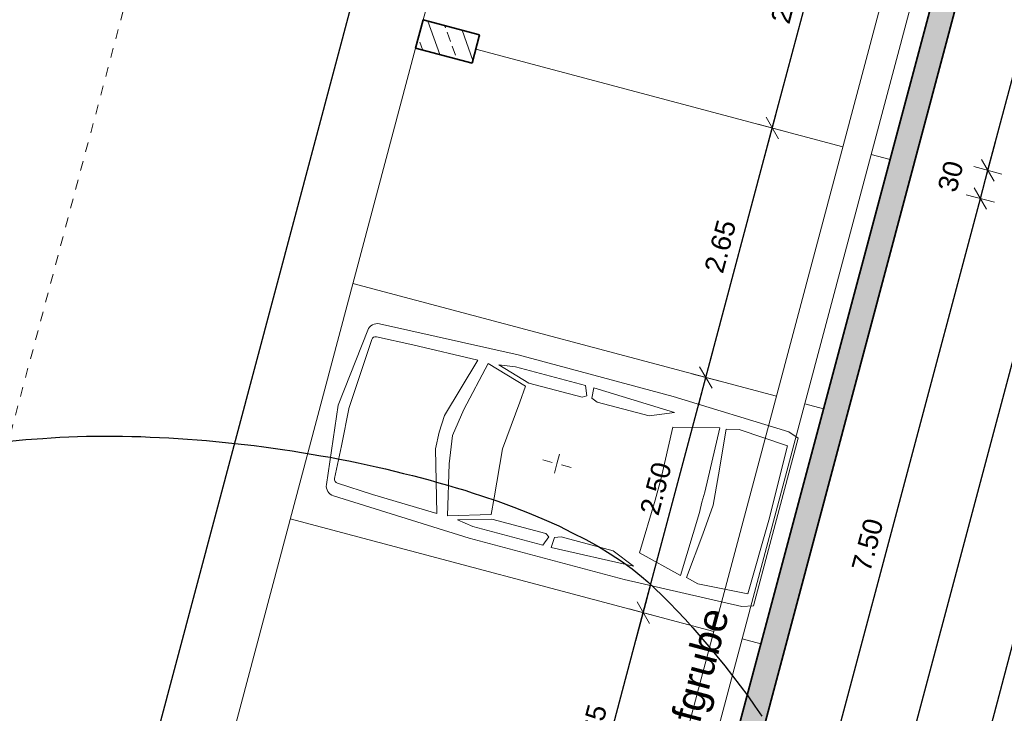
# Model space of a CAD drawing. Header units: metres. Extents: x 4462557 to 4462755, y 5328146 to 5328388.
# Tile 113 of 149: x 4462641 to 4462651, y 5328285 to 5328292. Entities that reach past the tile are written whole.
import ezdxf

# ---------------------------------------------------------------- set-up
doc = ezdxf.new("R2010")
doc.units = ezdxf.units.M
doc.header["$PDMODE"] = 65
doc.linetypes.add('AUSGEZOGEN', pattern=[0])
doc.linetypes.add('VERDECKT2_S2', pattern=[0.15, 0.1, -0.05])
doc.layers.add('B31_BEWLIN', color=3, linetype='AUSGEZOGEN')
for name, color, linetype, lineweight in [('Maßlinie_Allgemein', 7, 'AUSGEZOGEN', 13), ('Schraffur', 7, 'AUSGEZOGEN', 158), ('Standard', 7, 'AUSGEZOGEN', 13)]:
    doc.layers.add(name, color=color, linetype=linetype, lineweight=lineweight)
doc.styles.add('ARIAL', font='ARIAL.TTF')
doc.dimstyles.new('_DIMSTYLE_10', dxfattribs={"dimtxt": 0.2, "dimasz": 0.3, "dimexe": 0, "dimexo": 1e-06, "dimgap": 0.1, "dimtad": 2, "dimdec": 3, "dimrnd": 0.005, "dimzin": 4, "dimdsep": 46, "dimtxsty": 'ARIAL', "dimblk1": 'ALL_ML_STRICH', "dimblk2": 'ALL_ML_STRICH', "dimsah": 1, "dimcen": 0, "dimse1": 1, "dimse2": 1, "dimclrd": 7, "dimclre": 7, "dimclrt": 7, "dimadec": 0, "dimazin": 0, "dimtfac": 1, "dimtdec": 0, "dimtix": 1, "dimtmove": 2, "dimatfit": 3, "dimfxl": 0, "dimtzin": 0, "dimlwd": 0, "dimlwe": 13, "dimarcsym": 0})
doc.dimstyles.new('_DIMSTYLE_11', dxfattribs={"dimtxt": 0.2, "dimasz": 0.3, "dimexe": 0, "dimexo": 1e-06, "dimgap": 0.1, "dimtad": 2, "dimdec": 1, "dimlfac": 100, "dimrnd": 0.5, "dimzin": 4, "dimdsep": 46, "dimtxsty": 'ARIAL', "dimblk1": 'ALL_ML_STRICH', "dimblk2": 'ALL_ML_STRICH', "dimsah": 1, "dimcen": 0, "dimse1": 1, "dimse2": 1, "dimclrd": 7, "dimclre": 7, "dimclrt": 7, "dimadec": 0, "dimazin": 0, "dimtfac": 1, "dimtdec": 0, "dimtix": 1, "dimtmove": 2, "dimatfit": 3, "dimfxl": 0, "dimtvp": 1.2, "dimtzin": 0, "dimlwd": 0, "dimlwe": 13, "dimarcsym": 0})
doc.dimstyles.new('_DIMSTYLE_3', dxfattribs={"dimtxt": 0.2, "dimasz": 0.3, "dimexe": 0, "dimexo": 0, "dimgap": 0.1, "dimtad": 2, "dimrnd": 0.005, "dimzin": 4, "dimdsep": 46, "dimtxsty": 'ARIAL', "dimblk1": 'ALL_ML_STRICH', "dimblk2": 'ALL_ML_STRICH', "dimsah": 1, "dimcen": 0, "dimclrd": 7, "dimclre": 7, "dimclrt": 7, "dimadec": 0, "dimazin": 0, "dimtfac": 1, "dimtdec": 0, "dimtix": 1, "dimtmove": 2, "dimatfit": 3, "dimfxl": 0, "dimtzin": 0, "dimlwd": 0, "dimlwe": 13, "dimarcsym": 0})
doc.dimstyles.new('_DIMSTYLE_7', dxfattribs={"dimtxt": 0.2, "dimasz": 0.3, "dimexe": 0, "dimexo": 1e-06, "dimgap": 0.1, "dimtad": 2, "dimrnd": 0.005, "dimzin": 4, "dimdsep": 46, "dimtxsty": 'ARIAL', "dimblk1": 'ALL_ML_STRICH', "dimblk2": 'ALL_ML_STRICH', "dimsah": 1, "dimcen": 0, "dimse1": 1, "dimse2": 1, "dimclrd": 7, "dimclre": 7, "dimclrt": 7, "dimadec": 0, "dimazin": 0, "dimtfac": 1, "dimtdec": 0, "dimtix": 1, "dimtmove": 2, "dimatfit": 3, "dimfxl": 0, "dimtzin": 0, "dimlwd": 0, "dimlwe": 13, "dimarcsym": 0})
pattern_1 = [(110, (0, 0), (-0.281907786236, -0.102606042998), []), (110, (-0.14095, -0.0513), (-0.281907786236, -0.102606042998), [0.1, -0.05])]

# ---------------------------------------------------------------- blocks, each defined once
blk = doc.blocks.new('ALL_ML_STRICH')
at = {"color": 0, "linetype": 'ByBlock', "lineweight": -2}
for p, q in [((0, -0.5), (0, 0.5)), ((-1, 0), (0.5, 0)), ((-0.3, -0.3), (0.3, 0.3))]:
    blk.add_line(p, q, dxfattribs=at)
blk = doc.blocks.new('*D163')
at = {"layer": 'DEFPOINTS', "color": 7, "linetype": 'AUSGEZOGEN', "lineweight": 13}
for p in [(4462658.012, 5328322.033), (4462636.2, 5328240.138), (4462638.374, 5328239.559)]:
    blk.add_point(p, dxfattribs=at)
at = {"layer": 'Maßlinie_Allgemein', "color": 7, "linetype": 'AUSGEZOGEN', "lineweight": -2}
blk.add_line((4462638.374, 5328239.559), (4462660.186, 5328321.454), dxfattribs=at)
at = {"layer": 'Maßlinie_Allgemein', "color": 7, "linetype": 'AUSGEZOGEN', "lineweight": 13, "yscale": 0.3, "zscale": 0.3}
for p, xscale, rotation in [((4462660.186, 5328321.454), 0.3, 75.08618508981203), ((4462638.374, 5328239.559), 0.2999999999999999, 255.0861850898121)]:
    blk.add_blockref('ALL_ML_STRICH', p, dxfattribs=dict(at, xscale=xscale, rotation=rotation))
at = {"layer": 'Maßlinie_Allgemein', "color": 7, "linetype": 'AUSGEZOGEN', "lineweight": 13, "insert": (4462649.085, 5328280.565), "char_height": 0.2, "width": 1, "attachment_point": 5, "rotation": 75.0862, "style": 'ARIAL'}
blk.add_mtext('\\A1;{\\A1;{84.75\\H0.132000;\\S^ ;}}', dxfattribs=at)
blk = doc.blocks.new('*D165')
at = {"layer": 'DEFPOINTS', "color": 7, "linetype": 'AUSGEZOGEN', "lineweight": 13}
for p in [(4462658.012, 5328322.033), (4462627.546, 5328226.49), (4462635.132, 5328224.469)]:
    blk.add_point(p, dxfattribs=at)
at = {"layer": 'Maßlinie_Allgemein', "color": 7, "linetype": 'AUSGEZOGEN', "lineweight": -2}
blk.add_line((4462635.132, 5328224.469), (4462660.911, 5328321.261), dxfattribs=at)
at = {"layer": 'Maßlinie_Allgemein', "color": 7, "linetype": 'AUSGEZOGEN', "lineweight": 13, "yscale": 0.3, "zscale": 0.3}
for p, xscale, rotation in [((4462660.911, 5328321.261), 0.3, 75.08618508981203), ((4462635.132, 5328224.469), 0.2999999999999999, 255.0861850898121)]:
    blk.add_blockref('ALL_ML_STRICH', p, dxfattribs=dict(at, xscale=xscale, rotation=rotation))
at = {"layer": 'Maßlinie_Allgemein', "color": 7, "linetype": 'AUSGEZOGEN', "lineweight": 13, "insert": (4462647.83, 5328272.936), "char_height": 0.2, "width": 1.4, "attachment_point": 5, "rotation": 75.0862, "style": 'ARIAL'}
blk.add_mtext('\\A1;{\\A1;{100.16\\H0.132000;\\S5^ ;}}', dxfattribs=at)
blk = doc.blocks.new('*D166')
at = {"layer": 'DEFPOINTS', "color": 7, "linetype": 'AUSGEZOGEN', "lineweight": 13}
for p in [(4462658.012, 5328322.033), (4462626.645, 5328223.107), (4462634.955, 5328220.894)]:
    blk.add_point(p, dxfattribs=at)
at = {"layer": 'Maßlinie_Allgemein', "color": 7, "linetype": 'AUSGEZOGEN', "lineweight": -2}
blk.add_line((4462634.955, 5328220.894), (4462661.636, 5328321.068), dxfattribs=at)
at = {"layer": 'Maßlinie_Allgemein', "color": 7, "linetype": 'AUSGEZOGEN', "lineweight": 13, "xscale": 0.3, "yscale": 0.3, "zscale": 0.3}
for p, rotation in [((4462661.636, 5328321.068), 75.08618508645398), ((4462634.955, 5328220.894), 255.086185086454)]:
    blk.add_blockref('ALL_ML_STRICH', p, dxfattribs=dict(at, rotation=rotation))
at = {"layer": 'Maßlinie_Allgemein', "color": 7, "linetype": 'AUSGEZOGEN', "lineweight": 13, "insert": (4462648.104, 5328271.052), "char_height": 0.2, "width": 1.4, "attachment_point": 5, "rotation": 75.0862, "style": 'ARIAL'}
blk.add_mtext('\\A1;{\\A1;{103.66\\H0.132000;\\S5^ ;}}', dxfattribs=at)
blk = doc.blocks.new('*D206')
at = {"layer": 'DEFPOINTS', "color": 7, "linetype": 'AUSGEZOGEN', "lineweight": 13}
for p in [(4462645.167, 5328291.873), (4462643.237, 5328284.626), (4462648.455, 5328283.236)]:
    blk.add_point(p, dxfattribs=at)
at = {"layer": 'Maßlinie_Allgemein', "color": 7, "linetype": 'AUSGEZOGEN', "lineweight": -2}
blk.add_line((4462648.455, 5328283.236), (4462650.385, 5328290.483), dxfattribs=at)
at = {"layer": 'Maßlinie_Allgemein', "color": 7, "linetype": 'AUSGEZOGEN', "lineweight": 13, "xscale": 0.3, "yscale": 0.3, "zscale": 0.3}
for p, rotation in [((4462650.385, 5328290.483), 75.08618509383), ((4462648.455, 5328283.236), 255.08618509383)]:
    blk.add_blockref('ALL_ML_STRICH', p, dxfattribs=dict(at, rotation=rotation))
at = {"layer": 'Maßlinie_Allgemein', "color": 7, "linetype": 'AUSGEZOGEN', "lineweight": 13, "insert": (4462649.227, 5328286.926), "char_height": 0.2, "width": 0.8, "attachment_point": 5, "rotation": 75.0862, "style": 'ARIAL'}
blk.add_mtext('\\A1;{\\A1;{7.50\\H0.132000;\\S^ ;}}', dxfattribs=at)
blk = doc.blocks.new('*D207')
at = {"layer": 'DEFPOINTS', "color": 7, "linetype": 'AUSGEZOGEN', "lineweight": 13}
for p in [(4462645.244, 5328292.163), (4462645.167, 5328291.873), (4462650.385, 5328290.483)]:
    blk.add_point(p, dxfattribs=at)
at = {"layer": 'Maßlinie_Allgemein', "color": 7, "linetype": 'AUSGEZOGEN', "lineweight": -2}
blk.add_line((4462650.385, 5328290.483), (4462650.462, 5328290.773), dxfattribs=at)
at = {"layer": 'Maßlinie_Allgemein', "color": 7, "linetype": 'AUSGEZOGEN', "lineweight": 13, "xscale": 0.3, "yscale": 0.3, "zscale": 0.3}
for p, rotation in [((4462650.462, 5328290.773), 75.08618509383), ((4462650.385, 5328290.483), 255.08618509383)]:
    blk.add_blockref('ALL_ML_STRICH', p, dxfattribs=dict(at, rotation=rotation))
at = {"layer": 'Maßlinie_Allgemein', "color": 7, "linetype": 'AUSGEZOGEN', "lineweight": 13, "insert": (4462650.08, 5328290.711), "char_height": 0.2, "width": 0.8, "attachment_point": 5, "rotation": 75.0862, "style": 'ARIAL'}
blk.add_mtext('\\A1;{\\A1;{30\\H0.132000;\\S^ ;}}', dxfattribs=at)
blk = doc.blocks.new('*D208')
at = {"layer": 'DEFPOINTS', "color": 7, "linetype": 'AUSGEZOGEN', "lineweight": 13}
for p in [(4462646.589, 5328297.212), (4462645.244, 5328292.163), (4462650.462, 5328290.773)]:
    blk.add_point(p, dxfattribs=at)
at = {"layer": 'Maßlinie_Allgemein', "color": 7, "linetype": 'AUSGEZOGEN', "lineweight": -2}
blk.add_line((4462650.462, 5328290.773), (4462651.807, 5328295.822), dxfattribs=at)
at = {"layer": 'Maßlinie_Allgemein', "color": 7, "linetype": 'AUSGEZOGEN', "lineweight": 13, "xscale": 0.3, "yscale": 0.3, "zscale": 0.3}
for p, rotation in [((4462651.807, 5328295.822), 75.08618509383), ((4462650.462, 5328290.773), 255.08618509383)]:
    blk.add_blockref('ALL_ML_STRICH', p, dxfattribs=dict(at, rotation=rotation))
at = {"layer": 'Maßlinie_Allgemein', "color": 7, "linetype": 'AUSGEZOGEN', "lineweight": 13, "insert": (4462650.947, 5328293.384), "char_height": 0.2, "width": 1, "attachment_point": 5, "rotation": 75.0862, "style": 'ARIAL'}
blk.add_mtext('\\A1;{\\A1;{5.22\\H0.132000;\\S5^ ;}}', dxfattribs=at)
blk = doc.blocks.new('*D225')
at = {"layer": 'DEFPOINTS', "color": 7, "linetype": 'AUSGEZOGEN', "lineweight": 13}
for p in [(4462657.706, 5328321.856), (4462636.666, 5328242.86), (4462638.357, 5328242.409)]:
    blk.add_point(p, dxfattribs=at)
at = {"layer": 'Maßlinie_Allgemein', "color": 7, "linetype": 'AUSGEZOGEN', "lineweight": -2}
blk.add_line((4462638.357, 5328242.409), (4462659.397, 5328321.405), dxfattribs=at)
at = {"layer": 'Maßlinie_Allgemein', "color": 7, "linetype": 'AUSGEZOGEN', "lineweight": 13, "yscale": 0.3, "zscale": 0.3}
for p, xscale, rotation in [((4462659.397, 5328321.405), 0.3, 75.08618508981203), ((4462638.357, 5328242.409), 0.2999999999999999, 255.0861850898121)]:
    blk.add_blockref('ALL_ML_STRICH', p, dxfattribs=dict(at, xscale=xscale, rotation=rotation))
at = {"layer": 'Maßlinie_Allgemein', "color": 7, "linetype": 'AUSGEZOGEN', "lineweight": 13, "insert": (4462648.682, 5328281.966), "char_height": 0.2, "width": 1, "attachment_point": 5, "rotation": 75.0862, "style": 'ARIAL'}
blk.add_mtext('\\A1;{\\A1;{81.75\\H0.132000;\\S^ ;}}', dxfattribs=at)
blk = doc.blocks.new('*D357')
at = {"layer": 'DEFPOINTS', "color": 7, "linetype": 'AUSGEZOGEN', "lineweight": 13}
for p in [(4462652.874, 5328323.143), (4462641.219, 5328282.296), (4462641.944, 5328282.103)]:
    blk.add_point(p, dxfattribs=at)
at = {"layer": 'Maßlinie_Allgemein', "color": 7, "linetype": 'AUSGEZOGEN', "lineweight": -2}
for p, q in [((4462641.219, 5328282.296), (4462652.15, 5328323.336)), ((4462652.15, 5328323.336), (4462652.15, 5328323.336)), ((4462641.219, 5328282.296), (4462641.219, 5328282.296))]:
    blk.add_line(p, q, dxfattribs=at)
at = {"layer": 'Maßlinie_Allgemein', "color": 7, "linetype": 'AUSGEZOGEN', "lineweight": 13, "xscale": 0.3, "yscale": 0.3, "zscale": 0.3}
for p, rotation in [((4462652.15, 5328323.336), 75.0861849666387), ((4462641.219, 5328282.296), 255.0861849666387)]:
    blk.add_blockref('ALL_ML_STRICH', p, dxfattribs=dict(at, rotation=rotation))
at = {"layer": 'Maßlinie_Allgemein', "color": 7, "linetype": 'AUSGEZOGEN', "lineweight": 13, "insert": (4462646.493, 5328302.874), "char_height": 0.2, "width": 1, "attachment_point": 5, "rotation": 75.0862, "style": 'ARIAL'}
blk.add_mtext('\\A1;{\\A1;{42.47\\H0.132000;\\S^ ;}}', dxfattribs=at)
blk = doc.blocks.new('*D374')
at = {"layer": 'DEFPOINTS', "color": 7, "linetype": 'AUSGEZOGEN', "lineweight": 13}
for p in [(4462643.3, 5328287.196), (4462643.198, 5328284.481), (4462646.242, 5328283.67)]:
    blk.add_point(p, dxfattribs=at)
at = {"layer": 'Maßlinie_Allgemein', "color": 7, "linetype": 'AUSGEZOGEN', "lineweight": -2}
for p, q in [((4462646.242, 5328283.67), (4462646.924, 5328286.231)), ((4462646.924, 5328286.231), (4462646.924, 5328286.231)), ((4462646.242, 5328283.67), (4462646.242, 5328283.67))]:
    blk.add_line(p, q, dxfattribs=at)
at = {"layer": 'Maßlinie_Allgemein', "color": 7, "linetype": 'AUSGEZOGEN', "lineweight": 13, "xscale": 0.3, "yscale": 0.3, "zscale": 0.3}
for p, rotation in [((4462646.924, 5328286.231), 75.08618496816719), ((4462646.242, 5328283.67), 255.0861849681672)]:
    blk.add_blockref('ALL_ML_STRICH', p, dxfattribs=dict(at, rotation=rotation))
at = {"layer": 'Maßlinie_Allgemein', "color": 7, "linetype": 'AUSGEZOGEN', "lineweight": 13, "insert": (4462646.39, 5328285.016), "char_height": 0.2, "width": 0.8, "attachment_point": 5, "rotation": 75.0862, "style": 'ARIAL'}
blk.add_mtext('\\A1;{\\A1;{2.65\\H0.132000;\\S^ ;}}', dxfattribs=at)
blk = doc.blocks.new('*D375')
at = {"layer": 'DEFPOINTS', "color": 7, "linetype": 'AUSGEZOGEN', "lineweight": 13}
for p in [(4462648.775, 5328288.325), (4462643.3, 5328287.196), (4462646.924, 5328286.231)]:
    blk.add_point(p, dxfattribs=at)
at = {"layer": 'Maßlinie_Allgemein', "color": 7, "linetype": 'AUSGEZOGEN', "lineweight": -2}
for p, q in [((4462646.924, 5328286.231), (4462647.567, 5328288.646)), ((4462647.567, 5328288.646), (4462647.567, 5328288.646)), ((4462646.924, 5328286.231), (4462646.924, 5328286.231))]:
    blk.add_line(p, q, dxfattribs=at)
at = {"layer": 'Maßlinie_Allgemein', "color": 7, "linetype": 'AUSGEZOGEN', "lineweight": 13, "xscale": 0.3, "yscale": 0.3, "zscale": 0.3}
for p, rotation in [((4462647.567, 5328288.646), 75.08618496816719), ((4462646.924, 5328286.231), 255.0861849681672)]:
    blk.add_blockref('ALL_ML_STRICH', p, dxfattribs=dict(at, rotation=rotation))
at = {"layer": 'Maßlinie_Allgemein', "color": 7, "linetype": 'AUSGEZOGEN', "lineweight": 13, "insert": (4462647.053, 5328287.505), "char_height": 0.2, "width": 0.8, "attachment_point": 5, "rotation": 75.0862, "style": 'ARIAL'}
blk.add_mtext('\\A1;{\\A1;{2.50\\H0.132000;\\S^ ;}}', dxfattribs=at)
blk = doc.blocks.new('*D376')
at = {"layer": 'DEFPOINTS', "color": 7, "linetype": 'AUSGEZOGEN', "lineweight": 13}
for p in [(4462649.457, 5328290.886), (4462647.567, 5328288.646), (4462648.775, 5328288.325)]:
    blk.add_point(p, dxfattribs=at)
at = {"layer": 'Maßlinie_Allgemein', "color": 7, "linetype": 'AUSGEZOGEN', "lineweight": -2}
for p, q in [((4462647.567, 5328288.646), (4462648.249, 5328291.207)), ((4462648.249, 5328291.207), (4462648.249, 5328291.207)), ((4462647.567, 5328288.646), (4462647.567, 5328288.646))]:
    blk.add_line(p, q, dxfattribs=at)
at = {"layer": 'Maßlinie_Allgemein', "color": 7, "linetype": 'AUSGEZOGEN', "lineweight": 13, "xscale": 0.3, "yscale": 0.3, "zscale": 0.3}
for p, rotation in [((4462648.249, 5328291.207), 75.08618496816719), ((4462647.567, 5328288.646), 255.0861849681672)]:
    blk.add_blockref('ALL_ML_STRICH', p, dxfattribs=dict(at, rotation=rotation))
at = {"layer": 'Maßlinie_Allgemein', "color": 7, "linetype": 'AUSGEZOGEN', "lineweight": 13, "insert": (4462647.715, 5328289.992), "char_height": 0.2, "width": 0.8, "attachment_point": 5, "rotation": 75.0862, "style": 'ARIAL'}
blk.add_mtext('\\A1;{\\A1;{2.65\\H0.132000;\\S^ ;}}', dxfattribs=at)
blk = doc.blocks.new('*D377')
at = {"layer": 'DEFPOINTS', "color": 7, "linetype": 'AUSGEZOGEN', "lineweight": 13}
for p in [(4462650.139, 5328293.446), (4462648.249, 5328291.207), (4462649.457, 5328290.886)]:
    blk.add_point(p, dxfattribs=at)
at = {"layer": 'Maßlinie_Allgemein', "color": 7, "linetype": 'AUSGEZOGEN', "lineweight": -2}
for p, q in [((4462648.249, 5328291.207), (4462648.932, 5328293.768)), ((4462648.932, 5328293.768), (4462648.932, 5328293.768)), ((4462648.249, 5328291.207), (4462648.249, 5328291.207))]:
    blk.add_line(p, q, dxfattribs=at)
at = {"layer": 'Maßlinie_Allgemein', "color": 7, "linetype": 'AUSGEZOGEN', "lineweight": 13, "xscale": 0.3, "yscale": 0.3, "zscale": 0.3}
for p, rotation in [((4462648.932, 5328293.768), 75.08618496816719), ((4462648.249, 5328291.207), 255.0861849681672)]:
    blk.add_blockref('ALL_ML_STRICH', p, dxfattribs=dict(at, rotation=rotation))
at = {"layer": 'Maßlinie_Allgemein', "color": 7, "linetype": 'AUSGEZOGEN', "lineweight": 13, "insert": (4462648.397, 5328292.553), "char_height": 0.2, "width": 0.8, "attachment_point": 5, "rotation": 75.0862, "style": 'ARIAL'}
blk.add_mtext('\\A1;{\\A1;{2.65\\H0.132000;\\S^ ;}}', dxfattribs=at)

msp = doc.modelspace()

# ---------------------------------------------------------------- hatches: boundary and pattern name
at = {"layer": 'Schraffur', "linetype": 'AUSGEZOGEN', "lineweight": 18}
h = msp.add_hatch(dxfattribs=at)
h.set_pattern_fill('SCHRAFFUR_7', scale=0.1, angle=65, style=0, pattern_type=2)
h.set_pattern_definition(pattern_1)
h.paths.add_polyline_path([(4462646.77564, 5328280.81653), (4462647.01722, 5328280.75219), (4462652.58364, 5328301.65207), (4462652.34311, 5328301.72034)], flags=0)
h = msp.add_hatch(dxfattribs=at)
h.set_pattern_fill('SCHRAFFUR_7', scale=0.1, angle=65, style=0, pattern_type=2)
h.set_pattern_definition(pattern_1)
h.paths.add_polyline_path([(4462644.58721, 5328292.0274), (4462645.167, 5328291.87299), (4462645.24421, 5328292.16288), (4462644.66442, 5328292.3173)], flags=0)

# ---------------------------------------------------------------- linework, layer by layer
at = {"layer": 'B31_BEWLIN', "color": 250, "linetype": 'AUSGEZOGEN'}
msp.add_lwpolyline([(4462640.41685, 5328287.99031), (4462640.58545, 5328288.00771), (4462640.75918, 5328288.02025), (4462640.84605, 5328288.02652), (4462640.93494, 5328288.03184), (4462641.02507, 5328288.03559), (4462641.11521, 5328288.03934), (4462641.20658, 5328288.04152), (4462641.2992, 5328288.04214), (4462641.39119, 5328288.04354), (4462641.48443, 5328288.04337), (4462641.5789, 5328288.04163), (4462641.67198, 5328288.04006), (4462641.76645, 5328288.03832), (4462641.86139, 5328288.03439), (4462641.95711, 5328288.03109), (4462642.05328, 5328288.02559), (4462642.15008, 5328288.01932), (4462642.24626, 5328288.01382), (4462642.34289, 5328288.00614), (4462642.44014, 5328287.99767), (4462642.5374, 5328287.98921), (4462642.63449, 5328287.97933), (4462642.7322, 5328287.96868), (4462642.82991, 5328287.95802), (4462642.92886, 5328287.9458), (4462643.02703, 5328287.93295), (4462643.12442, 5328287.91949), (4462643.2218, 5328287.90602), (4462643.31902, 5328287.89115), (4462643.41686, 5328287.8755), (4462643.5147, 5328287.85985), (4462643.61238, 5328287.84279), (4462643.70865, 5328287.82589), (4462643.80476, 5328287.80759), (4462643.90009, 5328287.78867), (4462643.99542, 5328287.76975), (4462644.08996, 5328287.75021), (4462644.18355, 5328287.72864), (4462644.27793, 5328287.70769), (4462644.37136, 5328287.68472), (4462644.46401, 5328287.66113), (4462644.55603, 5328287.63832), (4462644.64728, 5328287.61489), (4462644.73695, 5328287.59022), (4462644.82662, 5328287.56555), (4462644.91551, 5328287.54026), (4462645.00283, 5328287.51373), (4462645.09156, 5328287.48704), (4462645.17872, 5328287.4591), (4462645.26369, 5328287.4307), (4462645.43222, 5328287.37408), (4462645.59543, 5328287.31452), (4462645.75112, 5328287.25155), (4462645.90744, 5328287.18781), (4462646.05562, 5328287.12145), (4462646.19488, 5328287.05186), (4462646.33414, 5328286.98226), (4462646.46387, 5328286.91022), (4462646.58327, 5328286.83511), (4462646.70126, 5328286.76016), (4462646.80893, 5328286.68214), (4462646.90559, 5328286.60137), (4462646.90559, 5328286.60137), (4462646.97174, 5328286.54574), (4462647.04387, 5328286.4804), (4462647.11923, 5328286.40614), (4462647.19398, 5328286.33266), (4462647.27273, 5328286.25089), (4462647.35287, 5328286.16255), (4462647.433, 5328286.07421), (4462647.51466, 5328285.98071), (4462647.59662, 5328285.88361), (4462647.6792, 5328285.78573), (4462647.76129, 5328285.68364), (4462647.84119, 5328285.58108), (4462647.91969, 5328285.4787), (4462647.99662, 5328285.37507), (4462648.06933, 5328285.27193), (4462648.14283, 5328285.16941)], dxfattribs=at)
at = {"layer": 'Standard', "color": 7, "linetype": 'VERDECKT2_S2', "lineweight": 13}
for p, q in [((4462649.97545, 5328323.91481), (4462628.22804, 5328242.26128)), ((4462646.03788, 5328287.76031), (4462646.07648, 5328287.90526)), ((4462646.18283, 5328287.72171), (4462645.89293, 5328287.79892)), ((4462646.03788, 5328287.76031), (4462645.99927, 5328287.61537))]:
    msp.add_line(p, q, dxfattribs=at)
at = {"layer": 'Standard', "color": 7, "linetype": 'AUSGEZOGEN', "lineweight": 35}
for p, q in [((4462658.01188, 5328322.03313), (4462647.01722, 5328280.75219)), ((4462657.70596, 5328321.85589), (4462646.77564, 5328280.81653)), ((4462644.58721, 5328292.0274), (4462644.66442, 5328292.3173)), ((4462644.66442, 5328292.3173), (4462645.24421, 5328292.16288)), ((4462645.24421, 5328292.16288), (4462645.167, 5328291.87299)), ((4462645.167, 5328291.87299), (4462644.58721, 5328292.0274))]:
    msp.add_line(p, q, dxfattribs=at)
at = {"layer": 'Standard', "color": 7, "linetype": 'AUSGEZOGEN', "lineweight": 18}
for p, q in [((4462657.19716, 5328321.88792), (4462647.03121, 5328283.71851)), ((4462657.48696, 5328321.81073), (4462647.32102, 5328283.64132))]:
    msp.add_line(p, q, dxfattribs=at)
at = {"layer": 'Standard', "color": 7, "linetype": 'AUSGEZOGEN', "lineweight": 13}
for p, q in [((4462644.66442, 5328292.3173), (4462646.00916, 5328297.36629)), ((4462644.58721, 5328292.0274), (4462642.65697, 5328284.78005)), ((4462648.97432, 5328291.01418), (4462645.20561, 5328292.01793)), ((4462649.45739, 5328290.88552), (4462649.26413, 5328290.937)), ((4462648.2923, 5328288.45345), (4462643.9438, 5328289.61162)), ((4462648.77537, 5328288.32479), (4462648.58211, 5328288.37626)), ((4462647.64889, 5328286.03766), (4462643.30039, 5328287.19583)), ((4462648.13196, 5328285.90901), (4462647.93869, 5328285.96048))]:
    msp.add_line(p, q, dxfattribs=at)
at = {"layer": 'Standard', "color": 253, "linetype": 'AUSGEZOGEN', "lineweight": 13}
for p, q in [((4462644.21564, 5328289.19592), (4462645.63954, 5328288.87825)), ((4462644.0948, 5328289.13181), (4462643.7915, 5328288.36306)), ((4462644.13661, 5328289.03487), (4462644.0283, 5328288.70859)), ((4462644.18546, 5328289.06276), (4462644.55666, 5328288.9826)), ((4462645.22532, 5328288.82442), (4462644.55666, 5328288.9826)), ((4462645.63954, 5328288.87825), (4462647.23114, 5328288.45021)), ((4462644.88255, 5328288.25395), (4462645.22532, 5328288.82442)), ((4462645.33324, 5328288.79043), (4462645.08181, 5328288.3164)), ((4462645.33324, 5328288.79043), (4462645.71383, 5328288.55499)), ((4462645.44203, 5328288.77421), (4462645.61403, 5328288.75394)), ((4462645.74765, 5328288.58837), (4462645.44203, 5328288.77421)), ((4462644.0283, 5328288.70859), (4462643.90038, 5328288.32624)), ((4462645.61403, 5328288.75394), (4462646.33068, 5328288.56365)), ((4462646.29556, 5328288.4419), (4462645.74765, 5328288.58837)), ((4462645.71383, 5328288.55499), (4462645.65573, 5328288.39053)), ((4462646.33068, 5328288.56365), (4462646.34341, 5328288.45739)), ((4462646.41554, 5328288.53967), (4462646.39636, 5328288.43424)), ((4462647.24504, 5328288.28579), (4462646.41554, 5328288.53967)), ((4462645.65573, 5328288.39053), (4462645.47903, 5328287.91192)), ((4462646.34341, 5328288.45739), (4462646.29556, 5328288.4419)), ((4462646.39636, 5328288.43424), (4462646.45114, 5328288.39389)), ((4462646.45114, 5328288.39389), (4462646.98629, 5328288.25083)), ((4462647.23114, 5328288.45021), (4462648.41739, 5328288.0881)), ((4462643.67074, 5328287.54551), (4462643.7915, 5328288.36306)), ((4462643.8243, 5328287.94546), (4462643.90423, 5328288.34064)), ((4462645.08181, 5328288.3164), (4462644.96663, 5328288.04892)), ((4462646.98629, 5328288.25083), (4462647.24504, 5328288.28579)), ((4462644.82971, 5328288.08552), (4462644.88255, 5328288.25395)), ((4462644.82971, 5328288.08552), (4462644.79146, 5328287.91319)), ((4462647.22903, 5328288.13451), (4462647.10614, 5328287.59783)), ((4462647.22903, 5328288.13451), (4462647.71065, 5328288.1279)), ((4462647.71065, 5328288.1279), (4462647.55656, 5328287.46971)), ((4462647.77401, 5328288.11482), (4462647.6974, 5328287.64547)), ((4462647.77401, 5328288.11482), (4462647.90954, 5328288.11202)), ((4462647.90954, 5328288.11202), (4462648.4045, 5328287.9437)), ((4462648.41739, 5328288.0881), (4462648.51565, 5328288.02285)), ((4462644.93298, 5328287.75965), (4462644.96663, 5328288.04892)), ((4462648.05507, 5328286.30059), (4462648.51565, 5328288.02285)), ((4462643.75535, 5328287.60866), (4462643.8243, 5328287.94546)), ((4462644.79146, 5328287.91319), (4462644.80386, 5328287.24778)), ((4462645.39335, 5328287.40903), (4462645.47903, 5328287.91192)), ((4462648.4045, 5328287.9437), (4462648.21255, 5328287.18122)), ((4462644.91433, 5328287.22339), (4462644.93298, 5328287.75965)), ((4462643.78377, 5328287.56011), (4462644.14546, 5328287.44436)), ((4462647.10614, 5328287.59783), (4462647.04784, 5328287.38457)), ((4462647.6974, 5328287.64547), (4462647.64195, 5328287.33375)), ((4462647.55656, 5328287.46971), (4462647.52601, 5328287.36478)), ((4462643.74348, 5328287.42965), (4462645.13596, 5328286.99444)), ((4462644.80386, 5328287.24778), (4462644.14546, 5328287.44435)), ((4462645.36164, 5328287.23752), (4462645.39335, 5328287.40903)), ((4462647.04784, 5328287.38457), (4462646.88454, 5328286.84585)), ((4462647.50011, 5328287.25853), (4462647.52601, 5328287.36478)), ((4462647.30522, 5328286.61125), (4462647.50011, 5328287.25853)), ((4462647.53446, 5328287.03594), (4462647.64195, 5328287.33375)), ((4462644.91433, 5328287.22339), (4462645.36164, 5328287.23752)), ((4462645.37026, 5328287.19162), (4462645.01671, 5328287.18317)), ((4462645.01671, 5328287.18317), (4462645.17588, 5328287.1149)), ((4462645.9236, 5328287.0437), (4462645.37026, 5328287.19162)), ((4462647.99843, 5328286.42466), (4462648.21255, 5328287.18122)), ((4462645.17588, 5328287.1149), (4462645.89189, 5328286.92222)), ((4462645.13596, 5328286.99444), (4462646.72884, 5328286.5712)), ((4462645.89189, 5328286.92222), (4462645.95594, 5328287.00794)), ((4462645.95594, 5328287.00794), (4462645.92221, 5328287.04524)), ((4462645.9774, 5328286.90064), (4462646.01338, 5328287.00158)), ((4462646.01338, 5328287.00158), (4462646.08099, 5328287.00923)), ((4462646.08099, 5328287.00923), (4462646.61614, 5328286.86617)), ((4462647.36666, 5328286.59097), (4462647.53446, 5328287.03594)), ((4462646.82293, 5328286.70675), (4462645.9774, 5328286.90064)), ((4462646.61614, 5328286.86617), (4462646.82293, 5328286.70675)), ((4462646.88454, 5328286.84585), (4462647.30522, 5328286.61125)), ((4462646.72884, 5328286.5712), (4462647.93755, 5328286.29309)), ((4462647.36666, 5328286.59097), (4462647.4855, 5328286.52578)), ((4462647.4855, 5328286.52578), (4462647.99843, 5328286.42466)), ((4462647.93755, 5328286.29309), (4462648.05507, 5328286.30059))]:
    msp.add_line(p, q, dxfattribs=at)
for centre, radius, start, end in [((4462644.19271, 5328289.09318), 0.10527, 77.423148, 158.469278), ((4462644.17657, 5328289.0216), 0.04211, 77.8169, 161.637858), ((4462643.7966, 5328287.60021), 0.04211, 168.432387, 252.251424), ((4462643.77488, 5328287.53013), 0.10527, 171.597135, 252.64459)]:
    msp.add_arc(centre, radius, start, end, dxfattribs=at)

# ---------------------------------------------------------------- texts
at = {"layer": 'Standard', "color": 7, "linetype": 'AUSGEZOGEN', "lineweight": 18, "insert": (4462647.09555, 5328283.96009), "char_height": 0.3, "width": 2.5407126, "attachment_point": 4, "rotation": 75.086185, "style": 'ARIAL'}
msp.add_mtext('\\W1.00;Schöpfgrube', dxfattribs=at)

# ---------------------------------------------------------------- dimensions: what is measured, and where the dimension line sits
at = {"layer": 'Maßlinie_Allgemein', "color": 7, "linetype": 'AUSGEZOGEN', "lineweight": 13}
for base, p1, p2, dimstyle, picture, middle in [((4462652.14966, 5328323.33574), (4462641.21933, 5328282.29638), (4462652.14966, 5328323.33574), '_DIMSTYLE_3', '*D357', (4462646.49297, 5328302.87406)), ((4462661.63556, 5328321.068), (4462626.6452, 5328223.1075), (4462658.01188, 5328322.03312), '_DIMSTYLE_10', '*D166', (4462648.10384, 5328271.05226)), ((4462660.91083, 5328321.26103), (4462627.54598, 5328226.4896), (4462658.01188, 5328322.03312), '_DIMSTYLE_10', '*D165', (4462647.82963, 5328272.9363)), ((4462660.18609, 5328321.45405), (4462636.20013, 5328240.13801), (4462658.01188, 5328322.03312), '_DIMSTYLE_7', '*D163', (4462649.0852, 5328280.56465)), ((4462659.39701, 5328321.4055), (4462636.66631, 5328242.85971), (4462657.70596, 5328321.85589), '_DIMSTYLE_7', '*D225', (4462648.68217, 5328281.96556)), ((4462651.80705, 5328295.82209), (4462645.24421, 5328292.16288), (4462646.58895, 5328297.21187), '_DIMSTYLE_10', '*D208', (4462650.94709, 5328293.38362)), ((4462648.93152, 5328293.76796), (4462648.2495, 5328291.20723), (4462648.93152, 5328293.76796), '_DIMSTYLE_3', '*D377', (4462648.39747, 5328292.55318)), ((4462650.46231, 5328290.7731), (4462645.167, 5328291.87298), (4462645.24421, 5328292.16288), '_DIMSTYLE_11', '*D207', (4462650.07983, 5328290.71074)), ((4462650.3851, 5328290.48321), (4462643.23676, 5328284.62563), (4462645.167, 5328291.87298), '_DIMSTYLE_7', '*D206', (4462649.22722, 5328286.92617)), ((4462648.2495, 5328291.20723), (4462647.56748, 5328288.6465), (4462648.2495, 5328291.20723), '_DIMSTYLE_3', '*D376', (4462647.71545, 5328289.99245)), ((4462647.56748, 5328288.6465), (4462646.92406, 5328286.23071), (4462647.56748, 5328288.6465), '_DIMSTYLE_3', '*D375', (4462647.05302, 5328287.50525)), ((4462646.92406, 5328286.23071), (4462646.24204, 5328283.66998), (4462646.92406, 5328286.23071), '_DIMSTYLE_3', '*D374', (4462646.39002, 5328285.01593))]:
    dim = msp.add_linear_dim(base=base, p1=p1, p2=p2, angle=75.086185, dimstyle=dimstyle, override={"dimpost": '<>', "dimclrd": 7, "dimclre": 7, "dimclrt": 7, "dimlwd": 0, "dimlwe": 13}, dxfattribs=at)
    dim.commit()
    dim.dimension.update_dxf_attribs({"geometry": picture, "text_midpoint": middle, "dimtype": 160})

doc.saveas('drawing.dxf')
